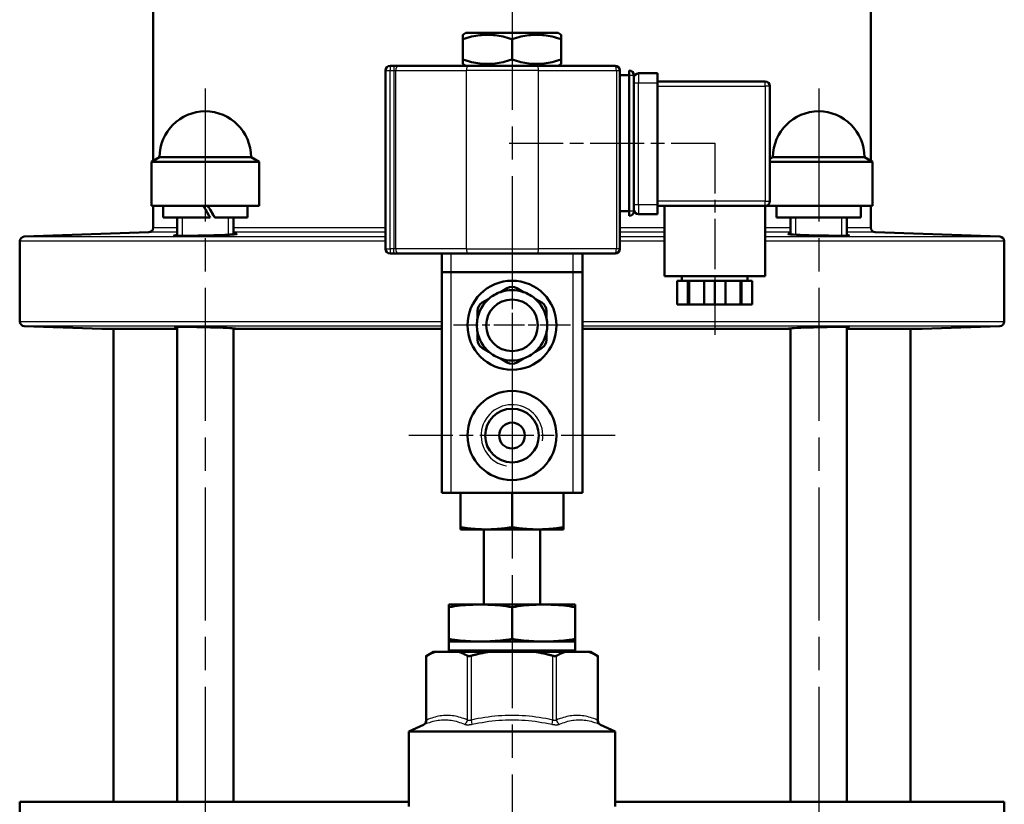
# Model space of a CAD drawing. Header units: millimetres. Extents: x 124 to 897, y 238 to 1239.
# Tile 9 of 10: x 687 to 897, y 934 to 1101. Entities that reach past the tile are written whole.
import ezdxf

# ---------------------------------------------------------------- set-up
doc = ezdxf.new("R2010")
doc.units = ezdxf.units.MM
doc.header["$LTSCALE"] = 5
doc.linetypes.add('CHAIN', pattern=[0.3543, 0.2362, -0.0295, 0.0591, -0.0295])
for name, color, linetype, lineweight in [('Gewinde(DIN)', 3, 'Continuous', 25), ('Mittellinie(DIN)', 4, 'CHAIN', 25), ('Mittelpunktmarkierung(DIN)', 4, 'CHAIN', 25), ('Sichtbare Kanten(DIN)', 7, 'Continuous', 50), ('Sichtbare tangentiale Kanten(DIN)', 3, 'Continuous', 25)]:
    doc.layers.add(name, color=color, linetype=linetype, lineweight=lineweight)

msp = doc.modelspace()

# ---------------------------------------------------------------- linework, layer by layer
at = {"layer": 'Gewinde(DIN)'}
for p, q in [((721.21, 1059.06), (721.21, 1055.18)), ((731.11, 1055.41), (731.11, 1059.06)), ((852.03, 1059.06), (852.03, 1055.42)), ((861.93, 1055.18), (861.93, 1059.06))]:
    msp.add_line(p, q, dxfattribs=at)
msp.add_arc((791.57, 1012.61), 6.58, 350, 260, dxfattribs=at)
at = {"layer": 'Mittellinie(DIN)', "linetype": 'CHAIN', "ltscale": 23.990969}
for p, q in [((726.16, 1086.56), (726.16, 888.56)), ((856.98, 1086.56), (856.98, 888.56))]:
    msp.add_line(p, q, dxfattribs=at)
at = {"layer": 'Mittellinie(DIN)', "linetype": 'CHAIN', "ltscale": 9.744891}
msp.add_line((790.97, 1074.91), (834.82, 1074.91), dxfattribs=at)
at = {"layer": 'Mittellinie(DIN)', "linetype": 'CHAIN', "ltscale": 9.078441}
msp.add_line((834.82, 1074.91), (834.82, 1034.06), dxfattribs=at)
at = {"layer": 'Mittelpunktmarkierung(DIN)', "linetype": 'CHAIN', "ltscale": 23.990969}
msp.add_line((791.57, 1237.87), (791.57, 540.53), dxfattribs=at)
at = {"layer": 'Mittelpunktmarkierung(DIN)', "linetype": 'CHAIN', "ltscale": 5.555937}
for p, q in [((791.57, 1048.61), (791.57, 1023.61)), ((804.07, 1036.11), (779.07, 1036.11))]:
    msp.add_line(p, q, dxfattribs=at)
at = {"layer": 'Mittelpunktmarkierung(DIN)', "linetype": 'CHAIN', "ltscale": 9.778525}
for p, q in [((791.57, 1034.61), (791.57, 990.61)), ((813.57, 1012.61), (769.57, 1012.61))]:
    msp.add_line(p, q, dxfattribs=at)
at = {"layer": 'Sichtbare Kanten(DIN)'}
for p, q in [((715.07, 1183.81), (715.07, 1071.18)), ((868.07, 1183.81), (868.07, 1071.18)), ((781.75, 1098.41), (781.07, 1098.02)), ((801.39, 1098.41), (781.75, 1098.41)), ((801.39, 1098.41), (802.07, 1098.02)), ((781.07, 1097.08), (781.07, 1098.02)), ((781.07, 1092.74), (781.07, 1097.08)), ((791.57, 1092.74), (791.57, 1097.08)), ((802.07, 1098.02), (802.07, 1097.08)), ((802.07, 1092.74), (802.07, 1097.08)), ((781.07, 1091.8), (781.07, 1092.74)), ((802.07, 1092.74), (802.07, 1091.8)), ((764.57, 1090.41), (764.57, 1052.41)), ((766.33, 1091.41), (765.57, 1091.41)), ((767.23, 1091.41), (766.33, 1091.41)), ((782.29, 1091.41), (767.23, 1091.41)), ((781.75, 1091.41), (781.07, 1091.8)), ((782.29, 1091.41), (796.98, 1091.41)), ((813.57, 1091.41), (796.98, 1091.41)), ((801.39, 1091.41), (802.07, 1091.8)), ((814.57, 1052.41), (814.57, 1090.41)), ((816.57, 1089.41), (816.57, 1090.41)), ((814.57, 1089.41), (816.57, 1089.41)), ((816.57, 1060.41), (816.57, 1089.41)), ((817.57, 1060.41), (817.57, 1089.41)), ((822.57, 1089.81), (818.57, 1089.81)), ((822.57, 1089.81), (822.57, 1087.81)), ((845.57, 1088.06), (822.57, 1088.06)), ((822.57, 1087.81), (822.57, 1061.81)), ((846.57, 1062.56), (846.57, 1087.06)), ((716.41, 1071.96), (714.66, 1070.95)), ((716.41, 1071.96), (735.91, 1071.96)), ((735.91, 1071.96), (737.66, 1070.95)), ((847.23, 1071.96), (846.57, 1071.58)), ((847.23, 1071.96), (866.73, 1071.96)), ((866.73, 1071.96), (868.48, 1070.95)), ((737.66, 1070.95), (714.66, 1070.95)), ((714.66, 1070.95), (714.66, 1061.56)), ((737.66, 1070.95), (737.66, 1061.56)), ((868.48, 1070.95), (846.57, 1070.95)), ((868.48, 1070.95), (868.48, 1061.56)), ((737.66, 1061.56), (714.66, 1061.56)), ((715.07, 1061.56), (715.07, 1056.94)), ((717.16, 1061.56), (717.16, 1059.06)), ((735.16, 1061.56), (735.16, 1059.06)), ((822.57, 1061.81), (822.57, 1059.81)), ((822.57, 1061.56), (845.57, 1061.56)), ((824.07, 1061.56), (824.07, 1046.56)), ((868.48, 1061.56), (845.57, 1061.56)), ((845.57, 1061.56), (845.57, 1046.56)), ((847.98, 1061.56), (847.98, 1059.06)), ((865.98, 1060.85), (865.98, 1059.06)), ((868.07, 1061.56), (868.07, 1056.94)), ((727.2, 1059.06), (717.16, 1059.06)), ((720.16, 1059.06), (720.16, 1055.19)), ((728.2, 1059.06), (728.17, 1059.06)), ((735.16, 1059.06), (728.2, 1059.06)), ((732.16, 1059.06), (732.16, 1055.48)), ((814.57, 1060.41), (816.57, 1060.41)), ((816.57, 1059.41), (816.57, 1060.41)), ((818.57, 1059.81), (822.57, 1059.81)), ((865.98, 1059.06), (847.98, 1059.06)), ((850.98, 1059.06), (850.98, 1055.49)), ((862.98, 1059.06), (862.98, 1055.2)), ((714.1, 1055.94), (687.53, 1055.01)), ((869.03, 1055.94), (895.6, 1055.01)), ((686.57, 1054.01), (686.57, 1036.94)), ((896.57, 1054.01), (896.57, 1036.94)), ((765.57, 1051.41), (766.33, 1051.41)), ((766.33, 1051.41), (767.23, 1051.41)), ((767.23, 1051.41), (782.29, 1051.41)), ((776.57, 1051.41), (776.57, 1047.41)), ((796.98, 1051.41), (782.29, 1051.41)), ((796.98, 1051.41), (813.57, 1051.41)), ((806.57, 1047.41), (806.57, 1051.41)), ((776.57, 1047.41), (778.57, 1047.41)), ((776.57, 1047.41), (776.57, 1000.41)), ((804.57, 1047.41), (778.57, 1047.41)), ((804.57, 1047.41), (806.57, 1047.41)), ((806.57, 1000.41), (806.57, 1047.41)), ((845.57, 1046.56), (824.07, 1046.56)), ((827.82, 1046.56), (827.82, 1045.56)), ((841.82, 1046.56), (841.82, 1045.56)), ((790.57, 1044.03), (789.13, 1043.2)), ((794.01, 1043.2), (792.57, 1044.03)), ((829.09, 1045.56), (826.82, 1045.56)), ((826.82, 1045.56), (826.82, 1040.56)), ((829.34, 1045.56), (829.09, 1045.56)), ((829.09, 1040.56), (829.09, 1045.56)), ((832.55, 1045.56), (829.34, 1045.56)), ((829.34, 1040.56), (829.34, 1045.56)), ((834.82, 1045.56), (832.55, 1045.56)), ((832.55, 1045.56), (832.55, 1040.56)), ((837.09, 1045.56), (834.82, 1045.56)), ((834.82, 1045.56), (834.82, 1040.56)), ((840.3, 1045.56), (837.09, 1045.56)), ((837.09, 1040.56), (837.09, 1045.56)), ((840.55, 1045.56), (840.3, 1045.56)), ((840.3, 1040.56), (840.3, 1045.56)), ((842.82, 1045.56), (840.55, 1045.56)), ((840.55, 1045.56), (840.55, 1040.56)), ((842.82, 1045.56), (842.82, 1040.56)), ((786.64, 1041.76), (785.21, 1040.94)), ((797.93, 1040.94), (796.49, 1041.76)), ((826.82, 1040.56), (829.09, 1040.56)), ((829.34, 1040.56), (829.09, 1040.56)), ((832.55, 1040.56), (829.34, 1040.56)), ((832.55, 1040.56), (834.82, 1040.56)), ((834.82, 1040.56), (837.09, 1040.56)), ((840.3, 1040.56), (837.09, 1040.56)), ((840.55, 1040.56), (840.3, 1040.56)), ((840.55, 1040.56), (842.82, 1040.56)), ((784.21, 1039.2), (784.21, 1037.54)), ((798.93, 1037.54), (798.93, 1039.2)), ((704.1, 1035.36), (687.53, 1035.94)), ((720.16, 1035.33), (704.33, 1035.33)), ((706.57, 1035.33), (706.57, 934.53)), ((720.16, 1035.75), (720.16, 934.53)), ((732.16, 1035.46), (732.16, 934.53)), ((732.56, 1035.33), (732.16, 1035.33)), ((776.57, 1035.33), (732.56, 1035.33)), ((850.58, 1035.33), (806.57, 1035.33)), ((850.98, 1035.33), (850.58, 1035.33)), ((850.98, 1035.46), (850.98, 934.53)), ((862.98, 1035.75), (862.98, 934.53)), ((878.81, 1035.33), (862.98, 1035.33)), ((876.57, 1035.33), (876.57, 934.53)), ((879.03, 1035.36), (895.6, 1035.94)), ((784.21, 1034.67), (784.21, 1033.01)), ((798.93, 1033.01), (798.93, 1034.67)), ((785.21, 1031.28), (786.64, 1030.45)), ((796.49, 1030.45), (797.93, 1031.28)), ((789.13, 1029.01), (790.57, 1028.19)), ((792.57, 1028.19), (794.01, 1029.01)), ((778.57, 1000.41), (776.57, 1000.41)), ((804.57, 1000.41), (778.57, 1000.41)), ((780.57, 993.06), (780.57, 1000.41)), ((791.57, 993.06), (791.57, 1000.41)), ((802.57, 993.06), (802.57, 1000.41)), ((806.57, 1000.41), (804.57, 1000.41)), ((780.57, 993.06), (780.57, 992.61)), ((786.07, 992.61), (780.57, 992.61)), ((785.57, 976.61), (785.57, 992.61)), ((797.07, 992.61), (786.07, 992.61)), ((802.57, 992.61), (797.07, 992.61)), ((797.57, 976.61), (797.57, 992.61)), ((802.57, 992.61), (802.57, 993.06)), ((805.07, 976.61), (778.07, 976.61)), ((778.07, 976.61), (778.07, 976.05)), ((778.07, 976.61), (778.07, 976.61)), ((805.07, 976.05), (805.07, 976.61)), ((805.07, 976.61), (805.07, 976.61)), ((778.07, 969.26), (778.07, 976.05)), ((791.57, 969.26), (791.57, 976.05)), ((805.07, 969.26), (805.07, 976.05)), ((778.07, 969.26), (778.07, 968.7)), ((805.07, 968.7), (778.07, 968.7)), ((778.07, 968.7), (778.07, 968.7)), ((778.07, 968.7), (778.07, 966.87)), ((805.07, 968.7), (805.07, 969.26)), ((805.07, 968.7), (805.07, 968.7)), ((805.07, 968.7), (805.07, 966.87)), ((774.83, 966.53), (773.25, 965.62)), ((775.25, 966.53), (774.83, 966.53)), ((780.18, 966.53), (775.25, 966.53)), ((786.64, 966.53), (780.18, 966.53)), ((796.5, 966.53), (786.64, 966.53)), ((802.96, 966.53), (796.5, 966.53)), ((807.89, 966.53), (802.96, 966.53)), ((808.31, 966.53), (807.89, 966.53)), ((808.31, 966.53), (809.89, 965.62)), ((773.25, 951.88), (773.25, 965.62)), ((809.89, 951.88), (809.89, 965.62)), ((772.67, 950.98), (769.57, 949.53)), ((769.57, 949.53), (813.57, 949.53)), ((769.57, 933.53), (769.57, 949.53)), ((810.47, 950.98), (813.57, 949.53)), ((813.57, 933.53), (813.57, 949.53)), ((686.57, 934.53), (769.57, 934.53)), ((686.57, 934.53), (686.57, 910.05)), ((813.57, 934.53), (896.57, 934.53)), ((896.57, 934.53), (896.57, 910.05))]:
    msp.add_line(p, q, dxfattribs=at)
at = {"layer": 'Sichtbare Kanten(DIN)', "flags": 128}
for points in [[(791.57, 1097.08), (791.07, 1097.24), (790.59, 1097.38), (790.13, 1097.5), (789.67, 1097.62), (789.23, 1097.71), (788.8, 1097.79), (788.37, 1097.86), (787.96, 1097.92), (787.54, 1097.96), (787.13, 1097.99), (786.72, 1098.01), (786.32, 1098.02), (785.91, 1098.01), (785.5, 1097.99), (785.09, 1097.96), (784.68, 1097.92), (784.26, 1097.86), (783.84, 1097.79), (783.4, 1097.71), (782.96, 1097.62), (782.51, 1097.5), (782.04, 1097.38), (781.56, 1097.24), (781.07, 1097.08)], [(802.07, 1097.08), (801.57, 1097.24), (801.09, 1097.38), (800.63, 1097.5), (800.17, 1097.62), (799.73, 1097.71), (799.3, 1097.79), (798.87, 1097.86), (798.46, 1097.92), (798.04, 1097.96), (797.63, 1097.99), (797.22, 1098.01), (796.82, 1098.02), (796.41, 1098.01), (796, 1097.99), (795.59, 1097.96), (795.18, 1097.92), (794.76, 1097.86), (794.34, 1097.79), (793.9, 1097.71), (793.46, 1097.62), (793.01, 1097.5), (792.54, 1097.38), (792.06, 1097.24), (791.57, 1097.08)], [(781.07, 1092.74), (781.56, 1092.58), (782.04, 1092.44), (782.51, 1092.31), (782.96, 1092.2), (783.4, 1092.1), (783.84, 1092.02), (784.26, 1091.95), (784.68, 1091.9), (785.09, 1091.85), (785.5, 1091.82), (785.91, 1091.81), (786.32, 1091.8), (786.72, 1091.81), (787.13, 1091.82), (787.54, 1091.85), (787.96, 1091.9), (788.37, 1091.95), (788.8, 1092.02), (789.23, 1092.1), (789.67, 1092.2), (790.13, 1092.31), (790.59, 1092.44), (791.07, 1092.58), (791.57, 1092.74)], [(791.57, 1092.74), (792.06, 1092.58), (792.54, 1092.44), (793.01, 1092.31), (793.46, 1092.2), (793.9, 1092.1), (794.34, 1092.02), (794.76, 1091.95), (795.18, 1091.9), (795.59, 1091.85), (796, 1091.82), (796.41, 1091.81), (796.82, 1091.8), (797.22, 1091.81), (797.63, 1091.82), (798.04, 1091.85), (798.46, 1091.9), (798.87, 1091.95), (799.3, 1092.02), (799.73, 1092.1), (800.17, 1092.2), (800.63, 1092.31), (801.09, 1092.44), (801.57, 1092.58), (802.07, 1092.74)], [(720.16, 1055.33), (719.84, 1055.3), (719.62, 1055.28), (719.49, 1055.26), (719.46, 1055.24), (719.52, 1055.22), (719.68, 1055.21), (719.93, 1055.19), (720.28, 1055.19), (720.71, 1055.18), (721.21, 1055.18), (721.79, 1055.18), (722.44, 1055.18), (723.13, 1055.19), (723.87, 1055.2), (724.65, 1055.21), (725.44, 1055.23), (726.26, 1055.24), (727.09, 1055.26), (727.96, 1055.29), (728.82, 1055.32), (729.62, 1055.35), (730.31, 1055.38), (730.84, 1055.4), (731.22, 1055.42)], [(731.22, 1055.42), (731.36, 1055.43), (731.5, 1055.43), (731.65, 1055.44), (731.8, 1055.45), (731.96, 1055.46), (732.12, 1055.47), (732.27, 1055.49), (732.4, 1055.5), (732.52, 1055.51), (732.63, 1055.52), (732.71, 1055.53), (732.78, 1055.54), (732.83, 1055.56), (732.85, 1055.57), (732.86, 1055.57), (732.84, 1055.58), (732.81, 1055.59), (732.77, 1055.6), (732.7, 1055.61), (732.62, 1055.61), (732.53, 1055.62), (732.42, 1055.62), (732.3, 1055.63), (732.16, 1055.63)], [(862.98, 1055.32), (863.3, 1055.29), (863.46, 1055.26), (863.45, 1055.23), (863.26, 1055.21), (862.9, 1055.2), (862.38, 1055.19), (861.73, 1055.18), (860.96, 1055.19), (860.06, 1055.19), (859.08, 1055.21), (858.03, 1055.22), (856.98, 1055.25), (855.95, 1055.27), (854.91, 1055.3), (853.92, 1055.34), (853.02, 1055.37), (852.24, 1055.41), (851.59, 1055.45), (851.06, 1055.48), (850.7, 1055.52), (850.51, 1055.55), (850.49, 1055.58), (850.65, 1055.6), (850.98, 1055.62)], [(720.16, 1035.63), (719.85, 1035.66), (719.69, 1035.69), (719.67, 1035.71), (719.81, 1035.73), (720.09, 1035.75), (720.53, 1035.76), (721.08, 1035.76), (721.74, 1035.76), (722.51, 1035.76), (723.38, 1035.75), (724.32, 1035.74), (725.3, 1035.72), (726.27, 1035.7), (727.23, 1035.67), (728.2, 1035.65), (729.13, 1035.61), (729.98, 1035.58), (730.73, 1035.55), (731.37, 1035.51), (731.9, 1035.48), (732.3, 1035.45), (732.56, 1035.41), (732.66, 1035.39), (732.61, 1035.36)], [(732.61, 1035.36), (732.61, 1035.36), (732.61, 1035.36), (732.61, 1035.36), (732.6, 1035.36), (732.6, 1035.36), (732.6, 1035.36), (732.6, 1035.36), (732.6, 1035.36), (732.59, 1035.36), (732.59, 1035.35), (732.59, 1035.35), (732.59, 1035.35), (732.58, 1035.35), (732.58, 1035.35), (732.58, 1035.35), (732.58, 1035.35), (732.58, 1035.34), (732.57, 1035.34), (732.57, 1035.34), (732.57, 1035.34), (732.57, 1035.34), (732.56, 1035.33), (732.56, 1035.33), (732.56, 1035.33)], [(850.52, 1035.36), (850.48, 1035.39), (850.58, 1035.41), (850.83, 1035.45), (851.24, 1035.48), (851.77, 1035.51), (852.4, 1035.55), (853.15, 1035.58), (854.01, 1035.61), (854.94, 1035.65), (855.9, 1035.67), (856.87, 1035.7), (857.84, 1035.72), (858.82, 1035.74), (859.76, 1035.75), (860.63, 1035.76), (861.4, 1035.76), (862.05, 1035.76), (862.61, 1035.76), (863.04, 1035.75), (863.33, 1035.73), (863.46, 1035.71), (863.45, 1035.69), (863.29, 1035.66), (862.98, 1035.63)], [(850.58, 1035.33), (850.58, 1035.33), (850.57, 1035.33), (850.57, 1035.34), (850.57, 1035.34), (850.57, 1035.34), (850.56, 1035.34), (850.56, 1035.34), (850.56, 1035.35), (850.56, 1035.35), (850.55, 1035.35), (850.55, 1035.35), (850.55, 1035.35), (850.55, 1035.35), (850.54, 1035.35), (850.54, 1035.36), (850.54, 1035.36), (850.54, 1035.36), (850.54, 1035.36), (850.53, 1035.36), (850.53, 1035.36), (850.53, 1035.36), (850.53, 1035.36), (850.53, 1035.36), (850.52, 1035.36)], [(786.07, 992.61), (785.85, 992.61), (785.63, 992.61), (785.41, 992.61), (785.19, 992.62), (784.96, 992.63), (784.74, 992.64), (784.52, 992.65), (784.3, 992.66), (784.08, 992.67), (783.86, 992.69), (783.64, 992.7), (783.41, 992.72), (783.19, 992.74), (782.96, 992.76), (782.73, 992.78), (782.5, 992.81), (782.27, 992.83), (782.03, 992.86), (781.8, 992.89), (781.56, 992.92), (781.31, 992.95), (781.07, 992.99), (780.82, 993.03), (780.57, 993.06)], [(791.57, 993.06), (791.32, 993.03), (791.07, 992.99), (790.82, 992.95), (790.58, 992.92), (790.34, 992.89), (790.1, 992.86), (789.87, 992.83), (789.64, 992.81), (789.41, 992.78), (789.18, 992.76), (788.95, 992.74), (788.72, 992.72), (788.5, 992.7), (788.28, 992.69), (788.05, 992.67), (787.83, 992.66), (787.61, 992.65), (787.39, 992.64), (787.17, 992.63), (786.95, 992.62), (786.73, 992.61), (786.51, 992.61), (786.29, 992.61), (786.07, 992.61)], [(797.07, 992.61), (796.85, 992.61), (796.63, 992.61), (796.41, 992.61), (796.19, 992.62), (795.96, 992.63), (795.74, 992.64), (795.52, 992.65), (795.3, 992.66), (795.08, 992.67), (794.86, 992.69), (794.64, 992.7), (794.41, 992.72), (794.19, 992.74), (793.96, 992.76), (793.73, 992.78), (793.5, 992.81), (793.27, 992.83), (793.03, 992.86), (792.8, 992.89), (792.56, 992.92), (792.31, 992.95), (792.07, 992.99), (791.82, 993.03), (791.57, 993.06)], [(802.57, 993.06), (802.32, 993.03), (802.07, 992.99), (801.82, 992.95), (801.58, 992.92), (801.34, 992.89), (801.1, 992.86), (800.87, 992.83), (800.64, 992.81), (800.41, 992.78), (800.18, 992.76), (799.95, 992.74), (799.72, 992.72), (799.5, 992.7), (799.28, 992.69), (799.05, 992.67), (798.83, 992.66), (798.61, 992.65), (798.39, 992.64), (798.17, 992.63), (797.95, 992.62), (797.73, 992.61), (797.51, 992.61), (797.29, 992.61), (797.07, 992.61)], [(778.07, 976.05), (778.71, 976.14), (779.32, 976.23), (779.92, 976.3), (780.5, 976.37), (781.07, 976.43), (781.63, 976.48), (782.17, 976.52), (782.71, 976.55), (783.24, 976.57), (783.77, 976.59), (784.3, 976.6), (784.82, 976.61), (785.34, 976.6), (785.86, 976.59), (786.39, 976.57), (786.92, 976.55), (787.46, 976.52), (788.01, 976.48), (788.56, 976.43), (789.13, 976.37), (789.71, 976.3), (790.31, 976.23), (790.93, 976.14), (791.57, 976.05)], [(791.57, 976.05), (792.21, 976.14), (792.82, 976.23), (793.42, 976.3), (794, 976.37), (794.57, 976.43), (795.13, 976.48), (795.67, 976.52), (796.21, 976.55), (796.75, 976.57), (797.27, 976.59), (797.8, 976.6), (798.32, 976.61), (798.84, 976.6), (799.36, 976.59), (799.89, 976.57), (800.42, 976.55), (800.96, 976.52), (801.51, 976.48), (802.06, 976.43), (802.63, 976.37), (803.22, 976.3), (803.81, 976.23), (804.43, 976.14), (805.07, 976.05)], [(791.57, 969.26), (790.93, 969.16), (790.31, 969.08), (789.71, 969), (789.13, 968.94), (788.56, 968.88), (788.01, 968.83), (787.46, 968.79), (786.92, 968.76), (786.39, 968.73), (785.86, 968.71), (785.34, 968.7), (784.82, 968.7), (784.3, 968.7), (783.77, 968.71), (783.24, 968.73), (782.71, 968.76), (782.17, 968.79), (781.63, 968.83), (781.07, 968.88), (780.5, 968.94), (779.92, 969), (779.32, 969.08), (778.71, 969.16), (778.07, 969.26)], [(805.07, 969.26), (804.43, 969.16), (803.81, 969.08), (803.22, 969), (802.63, 968.94), (802.06, 968.88), (801.51, 968.83), (800.96, 968.79), (800.42, 968.76), (799.89, 968.73), (799.36, 968.71), (798.84, 968.7), (798.32, 968.7), (797.8, 968.7), (797.27, 968.71), (796.75, 968.73), (796.21, 968.76), (795.67, 968.79), (795.13, 968.83), (794.57, 968.88), (794, 968.94), (793.42, 969), (792.82, 969.08), (792.21, 969.16), (791.57, 969.26)], [(775.25, 966.53), (775.17, 966.5), (775.1, 966.48), (775.02, 966.45), (774.94, 966.42), (774.87, 966.39), (774.79, 966.36), (774.72, 966.33), (774.64, 966.3), (774.56, 966.27), (774.49, 966.24), (774.41, 966.2), (774.33, 966.17), (774.25, 966.13), (774.18, 966.1), (774.1, 966.06), (774.02, 966.02), (773.94, 965.98), (773.86, 965.94), (773.78, 965.9), (773.7, 965.86), (773.62, 965.82), (773.54, 965.78), (773.46, 965.74), (773.38, 965.69)], [(782.04, 965.69), (781.96, 965.74), (781.88, 965.78), (781.8, 965.82), (781.72, 965.86), (781.64, 965.9), (781.56, 965.94), (781.48, 965.98), (781.4, 966.02), (781.32, 966.06), (781.25, 966.1), (781.17, 966.13), (781.09, 966.17), (781.01, 966.2), (780.94, 966.24), (780.86, 966.27), (780.78, 966.3), (780.71, 966.33), (780.63, 966.36), (780.55, 966.39), (780.48, 966.42), (780.4, 966.45), (780.33, 966.48), (780.25, 966.5), (780.18, 966.53)], [(786.64, 966.53), (786.49, 966.5), (786.34, 966.48), (786.18, 966.45), (786.03, 966.42), (785.88, 966.39), (785.73, 966.36), (785.58, 966.33), (785.43, 966.3), (785.27, 966.27), (785.12, 966.24), (784.96, 966.2), (784.81, 966.17), (784.65, 966.13), (784.5, 966.1), (784.34, 966.06), (784.19, 966.02), (784.03, 965.98), (783.87, 965.94), (783.71, 965.9), (783.55, 965.86), (783.39, 965.82), (783.23, 965.78), (783.07, 965.74), (782.91, 965.69)], [(800.23, 965.69), (800.07, 965.74), (799.9, 965.78), (799.74, 965.82), (799.58, 965.86), (799.42, 965.9), (799.27, 965.94), (799.11, 965.98), (798.95, 966.02), (798.79, 966.06), (798.64, 966.1), (798.48, 966.13), (798.33, 966.17), (798.17, 966.2), (798.02, 966.24), (797.86, 966.27), (797.71, 966.3), (797.56, 966.33), (797.41, 966.36), (797.25, 966.39), (797.1, 966.42), (796.95, 966.45), (796.8, 966.48), (796.65, 966.5), (796.5, 966.53)], [(802.96, 966.53), (802.88, 966.5), (802.81, 966.48), (802.73, 966.45), (802.66, 966.42), (802.58, 966.39), (802.51, 966.36), (802.43, 966.33), (802.35, 966.3), (802.28, 966.27), (802.2, 966.24), (802.12, 966.2), (802.05, 966.17), (801.97, 966.13), (801.89, 966.1), (801.81, 966.06), (801.73, 966.02), (801.65, 965.98), (801.58, 965.94), (801.5, 965.9), (801.42, 965.86), (801.34, 965.82), (801.26, 965.78), (801.18, 965.74), (801.09, 965.69)], [(809.75, 965.69), (809.67, 965.74), (809.59, 965.78), (809.51, 965.82), (809.43, 965.86), (809.35, 965.9), (809.27, 965.94), (809.19, 965.98), (809.12, 966.02), (809.04, 966.06), (808.96, 966.1), (808.88, 966.13), (808.8, 966.17), (808.73, 966.2), (808.65, 966.24), (808.57, 966.27), (808.5, 966.3), (808.42, 966.33), (808.34, 966.36), (808.27, 966.39), (808.19, 966.42), (808.12, 966.45), (808.04, 966.48), (807.97, 966.5), (807.89, 966.53)], [(773.38, 965.69), (773.37, 965.69), (773.36, 965.68), (773.35, 965.67), (773.34, 965.67), (773.33, 965.66), (773.32, 965.66), (773.32, 965.66), (773.31, 965.65), (773.3, 965.65), (773.29, 965.64), (773.29, 965.64), (773.28, 965.64), (773.28, 965.63), (773.27, 965.63), (773.27, 965.63), (773.26, 965.63), (773.26, 965.62), (773.26, 965.62), (773.25, 965.62), (773.25, 965.62), (773.25, 965.62), (773.25, 965.62), (773.25, 965.62), (773.25, 965.62)], [(782.91, 965.69), (782.86, 965.68), (782.82, 965.67), (782.78, 965.66), (782.73, 965.65), (782.69, 965.64), (782.65, 965.64), (782.61, 965.63), (782.56, 965.63), (782.52, 965.62), (782.48, 965.62), (782.45, 965.62), (782.41, 965.62), (782.37, 965.62), (782.34, 965.62), (782.3, 965.62), (782.27, 965.63), (782.23, 965.63), (782.2, 965.64), (782.17, 965.64), (782.14, 965.65), (782.11, 965.66), (782.09, 965.67), (782.06, 965.68), (782.04, 965.69)], [(801.09, 965.69), (801.07, 965.68), (801.05, 965.67), (801.02, 965.66), (800.99, 965.65), (800.97, 965.64), (800.93, 965.64), (800.9, 965.63), (800.87, 965.63), (800.84, 965.62), (800.8, 965.62), (800.77, 965.62), (800.73, 965.62), (800.69, 965.62), (800.65, 965.62), (800.61, 965.62), (800.57, 965.63), (800.53, 965.63), (800.49, 965.64), (800.45, 965.64), (800.4, 965.65), (800.36, 965.66), (800.32, 965.67), (800.27, 965.68), (800.23, 965.69)], [(809.89, 965.62), (809.89, 965.62), (809.89, 965.62), (809.89, 965.62), (809.88, 965.62), (809.88, 965.62), (809.88, 965.62), (809.88, 965.62), (809.87, 965.63), (809.87, 965.63), (809.86, 965.63), (809.86, 965.63), (809.85, 965.64), (809.85, 965.64), (809.84, 965.64), (809.84, 965.65), (809.83, 965.65), (809.82, 965.66), (809.81, 965.66), (809.8, 965.66), (809.79, 965.67), (809.79, 965.67), (809.78, 965.68), (809.77, 965.69), (809.75, 965.69)]]:
    msp.add_lwpolyline(points, dxfattribs=at)
at = {"layer": 'Sichtbare Kanten(DIN)'}
for centre, radius in [((791.57, 1036.11), 9.5), ((791.57, 1036.11), 5.5), ((791.57, 1012.61), 9.5), ((791.57, 1012.61), 5.72), ((791.57, 1012.61), 2.75)]:
    msp.add_circle(centre, radius, dxfattribs=at)
for centre, radius, start, end in [((765.57, 1090.41), 1, 90, 180), ((813.57, 1090.41), 1, 0, 90), ((816.57, 1089.41), 1, 0, 90), ((818.57, 1088.81), 1, 90, 180), ((845.57, 1087.06), 1, 0, 90), ((726.16, 1071.96), 9.75, 0, 180), ((856.98, 1071.96), 9.75, 0, 180), ((818.57, 1060.81), 1, 180, 270), ((845.57, 1062.56), 1, 270, 0), ((816.57, 1060.41), 1, 270, 0), ((714.07, 1056.94), 1, 272, 0), ((869.07, 1056.94), 1, 180, 268), ((687.57, 1054.01), 1, 92, 180), ((895.57, 1054.01), 1, 0, 88), ((765.57, 1052.41), 1, 180, 270), ((813.57, 1052.41), 1, 270, 0), ((791.57, 1042.3), 2, 60, 120), ((791.57, 1036.11), 7.5, 131.0395, 168.9605), ((791.57, 1036.11), 7.5, 108.9605, 131.0395), ((791.57, 1036.11), 7.5, 71.0395, 108.9605), ((791.57, 1036.11), 7.5, 48.9605, 71.0395), ((791.57, 1036.11), 7.5, 11.0395, 48.9605), ((786.21, 1039.2), 2, 120, 180), ((796.93, 1039.2), 2, 0, 60), ((791.57, 1036.11), 7.5, 168.9605, 191.0395), ((791.57, 1036.11), 7.5, 348.9605, 11.0395), ((687.57, 1036.94), 1, 180, 268), ((704.07, 1034.36), 1, 74.9476, 88), ((879.07, 1034.36), 1, 92, 105.0524), ((895.57, 1036.94), 1, 272, 0), ((791.57, 1036.11), 7.5, 191.0395, 228.9605), ((791.57, 1036.11), 7.5, 311.0395, 348.9605), ((786.21, 1033.01), 2, 180, 240), ((796.93, 1033.01), 2, 300, 0), ((791.57, 1036.11), 7.5, 228.9605, 251.0395), ((791.57, 1036.11), 7.5, 251.0395, 288.9605), ((791.57, 1036.11), 7.5, 288.9605, 311.0395), ((791.57, 1029.92), 2, 240, 300), ((778.88, 966.87), 0.81, 180, 205.1081), ((804.26, 966.87), 0.81, 334.8919, 0), ((772.25, 951.88), 1, 295, 0), ((810.89, 951.88), 1, 180, 245)]:
    msp.add_arc(centre, radius, start, end, dxfattribs=at)
for centre, major_axis, ratio, start_param, end_param in [((726.16, 1060.69), (-9, 15.59), 0.004541, 4.604755, 4.765352), ((726.16, 1062.42), (-6.35, 11), 0.004541, 4.398733, 4.630946), ((726.16, 1062.42), (-9, 15.59), 0.004541, 4.492123, 4.654183), ((856.98, 1060.69), (0.14, 15.59), 0.577287, 4.728117, 4.773215)]:
    msp.add_ellipse(centre, major_axis=major_axis, ratio=ratio, start_param=start_param, end_param=end_param, dxfattribs=at)
at = {"layer": 'Sichtbare tangentiale Kanten(DIN)'}
for p, q in [((764.57, 1090.41), (765.57, 1090.41)), ((765.57, 1091.41), (765.57, 1090.41)), ((765.57, 1052.41), (765.57, 1090.41)), ((765.57, 1090.41), (766.33, 1090.41)), ((766.33, 1091.41), (766.33, 1090.41)), ((766.33, 1090.41), (766.78, 1090.41)), ((766.33, 1090.41), (766.33, 1052.41)), ((766.78, 1052.41), (766.78, 1090.41)), ((766.78, 1090.41), (781.83, 1090.41)), ((797.24, 1090.41), (781.83, 1090.41)), ((781.83, 1052.41), (781.83, 1090.41)), ((797.24, 1090.41), (813.83, 1090.41)), ((797.24, 1052.41), (797.24, 1090.41)), ((813.83, 1090.41), (814.57, 1090.41)), ((813.83, 1090.41), (813.83, 1052.41)), ((816.57, 1089.41), (817.57, 1089.41)), ((817.57, 1087.81), (818.57, 1087.81)), ((818.57, 1089.81), (818.57, 1087.81)), ((818.57, 1087.81), (822.57, 1087.81)), ((818.57, 1061.81), (818.57, 1087.81)), ((845.57, 1087.06), (845.57, 1088.06)), ((822.57, 1087.06), (845.57, 1087.06)), ((846.57, 1087.06), (845.57, 1087.06)), ((845.57, 1087.06), (845.57, 1062.56)), ((818.57, 1061.81), (817.57, 1061.81)), ((818.57, 1061.81), (818.57, 1059.81)), ((822.57, 1061.81), (818.57, 1061.81)), ((845.57, 1062.56), (822.57, 1062.56)), ((845.57, 1061.56), (845.57, 1062.56)), ((845.57, 1062.56), (846.57, 1062.56)), ((817.57, 1060.41), (816.57, 1060.41)), ((715.07, 1056.94), (720.16, 1056.94)), ((732.16, 1056.94), (764.57, 1056.94)), ((814.57, 1056.94), (824.07, 1056.94)), ((845.57, 1056.94), (850.98, 1056.94)), ((862.98, 1056.94), (868.07, 1056.94)), ((687.53, 1055.01), (764.57, 1055.01)), ((720.16, 1055.94), (714.1, 1055.94)), ((764.57, 1055.94), (732.16, 1055.94)), ((824.07, 1055.94), (814.57, 1055.94)), ((814.57, 1055.01), (824.07, 1055.01)), ((850.98, 1055.94), (845.57, 1055.94)), ((845.57, 1055.01), (895.6, 1055.01)), ((869.03, 1055.94), (862.98, 1055.94)), ((764.57, 1054.01), (686.57, 1054.01)), ((764.57, 1052.41), (765.57, 1052.41)), ((765.57, 1052.41), (765.57, 1051.41)), ((766.33, 1052.41), (765.57, 1052.41)), ((766.33, 1051.41), (766.33, 1052.41)), ((766.78, 1052.41), (766.33, 1052.41)), ((781.83, 1052.41), (766.78, 1052.41)), ((781.83, 1052.41), (797.24, 1052.41)), ((813.83, 1052.41), (797.24, 1052.41)), ((814.57, 1052.41), (813.83, 1052.41)), ((824.07, 1054.01), (814.57, 1054.01)), ((896.57, 1054.01), (845.57, 1054.01)), ((778.57, 1047.41), (778.57, 1051.41)), ((804.57, 1051.41), (804.57, 1047.41)), ((778.57, 1000.41), (778.57, 1047.41)), ((804.57, 1047.41), (804.57, 1000.41)), ((686.57, 1036.94), (776.57, 1036.94)), ((776.57, 1035.94), (687.53, 1035.94)), ((704.1, 1035.36), (720.16, 1035.36)), ((732.61, 1035.36), (776.57, 1035.36)), ((806.57, 1036.94), (896.57, 1036.94)), ((895.6, 1035.94), (806.57, 1035.94)), ((806.57, 1035.36), (850.52, 1035.36)), ((862.98, 1035.36), (879.03, 1035.36)), ((805.07, 966.87), (778.07, 966.87)), ((773.38, 951.99), (773.38, 965.69)), ((782.04, 965.69), (782.04, 951.99)), ((782.91, 951.99), (782.91, 965.69)), ((800.23, 965.69), (800.23, 951.99)), ((801.09, 951.99), (801.09, 965.69)), ((809.75, 965.69), (809.75, 951.99)), ((783.1, 951.09), (782.91, 951.99)), ((800.23, 951.99), (800.04, 951.09))]:
    msp.add_line(p, q, dxfattribs=at)
at = {"layer": 'Sichtbare tangentiale Kanten(DIN)', "flags": 128}
for points in [[(772.94, 951.09), (773.29, 951.23), (773.65, 951.37), (774.01, 951.49), (774.36, 951.61), (774.72, 951.71), (775.08, 951.8), (775.43, 951.88), (775.79, 951.94), (776.14, 951.99), (776.5, 952.03), (776.86, 952.05), (777.21, 952.06), (777.57, 952.05), (777.92, 952.03), (778.27, 951.99), (778.62, 951.94), (778.98, 951.88), (779.33, 951.8), (779.67, 951.71), (780.02, 951.61), (780.37, 951.49), (780.72, 951.37), (781.06, 951.23), (781.41, 951.09)], [(773.38, 951.99), (773.37, 951.99), (773.36, 951.98), (773.35, 951.97), (773.34, 951.96), (773.33, 951.95), (773.32, 951.95), (773.32, 951.94), (773.31, 951.93), (773.3, 951.93), (773.29, 951.92), (773.29, 951.92), (773.28, 951.91), (773.28, 951.91), (773.27, 951.9), (773.27, 951.9), (773.26, 951.89), (773.26, 951.89), (773.26, 951.89), (773.25, 951.89), (773.25, 951.88), (773.25, 951.88), (773.25, 951.88), (773.25, 951.88), (773.25, 951.88)], [(782.04, 951.99), (781.69, 952.14), (781.33, 952.28), (780.97, 952.4), (780.61, 952.51), (780.25, 952.62), (779.89, 952.71), (779.53, 952.78), (779.17, 952.85), (778.8, 952.9), (778.44, 952.93), (778.08, 952.96), (777.71, 952.96), (777.35, 952.96), (776.98, 952.93), (776.62, 952.9), (776.26, 952.85), (775.9, 952.78), (775.53, 952.71), (775.17, 952.62), (774.81, 952.52), (774.45, 952.4), (774.1, 952.28), (773.74, 952.14), (773.38, 951.99)], [(782.91, 951.99), (782.87, 951.98), (782.82, 951.96), (782.78, 951.95), (782.74, 951.93), (782.69, 951.92), (782.65, 951.91), (782.61, 951.9), (782.57, 951.89), (782.53, 951.89), (782.49, 951.88), (782.45, 951.88), (782.41, 951.88), (782.37, 951.88), (782.33, 951.88), (782.3, 951.89), (782.26, 951.89), (782.23, 951.9), (782.2, 951.91), (782.17, 951.92), (782.14, 951.93), (782.11, 951.95), (782.09, 951.96), (782.06, 951.98), (782.04, 951.99)], [(800.23, 951.99), (799.52, 952.14), (798.8, 952.28), (798.09, 952.4), (797.37, 952.51), (796.65, 952.62), (795.93, 952.71), (795.2, 952.78), (794.48, 952.85), (793.75, 952.9), (793.03, 952.93), (792.3, 952.96), (791.57, 952.96), (790.84, 952.96), (790.11, 952.93), (789.39, 952.9), (788.66, 952.85), (787.94, 952.78), (787.21, 952.71), (786.49, 952.62), (785.77, 952.52), (785.05, 952.4), (784.34, 952.28), (783.62, 952.14), (782.91, 951.99)], [(783.1, 951.09), (783.8, 951.23), (784.5, 951.37), (785.2, 951.49), (785.91, 951.61), (786.61, 951.71), (787.32, 951.8), (788.03, 951.88), (788.73, 951.94), (789.44, 951.99), (790.15, 952.03), (790.86, 952.05), (791.57, 952.06), (792.28, 952.05), (792.99, 952.03), (793.7, 951.99), (794.41, 951.94), (795.11, 951.88), (795.82, 951.8), (796.53, 951.71), (797.23, 951.61), (797.93, 951.49), (798.64, 951.37), (799.34, 951.23), (800.04, 951.09)], [(801.09, 951.99), (801.07, 951.98), (801.05, 951.96), (801.02, 951.95), (801, 951.93), (800.97, 951.92), (800.94, 951.91), (800.9, 951.9), (800.87, 951.89), (800.84, 951.89), (800.8, 951.88), (800.77, 951.88), (800.73, 951.88), (800.69, 951.88), (800.65, 951.88), (800.61, 951.89), (800.57, 951.89), (800.53, 951.9), (800.49, 951.91), (800.44, 951.92), (800.4, 951.93), (800.36, 951.95), (800.31, 951.96), (800.27, 951.98), (800.23, 951.99)], [(809.75, 951.99), (809.4, 952.14), (809.04, 952.28), (808.68, 952.4), (808.32, 952.52), (807.96, 952.62), (807.6, 952.71), (807.24, 952.78), (806.88, 952.85), (806.52, 952.9), (806.15, 952.93), (805.79, 952.96), (805.42, 952.96), (805.06, 952.96), (804.7, 952.93), (804.33, 952.9), (803.97, 952.85), (803.61, 952.78), (803.25, 952.71), (802.89, 952.62), (802.53, 952.51), (802.17, 952.4), (801.81, 952.28), (801.45, 952.14), (801.09, 951.99)], [(801.73, 951.09), (802.07, 951.23), (802.42, 951.37), (802.77, 951.49), (803.11, 951.61), (803.46, 951.71), (803.81, 951.8), (804.16, 951.88), (804.51, 951.94), (804.86, 951.99), (805.22, 952.03), (805.57, 952.05), (805.92, 952.06), (806.28, 952.05), (806.64, 952.03), (806.99, 951.99), (807.35, 951.94), (807.7, 951.88), (808.06, 951.8), (808.42, 951.71), (808.77, 951.61), (809.13, 951.49), (809.49, 951.37), (809.84, 951.23), (810.2, 951.09)], [(809.89, 951.88), (809.89, 951.88), (809.89, 951.88), (809.89, 951.88), (809.88, 951.88), (809.88, 951.89), (809.88, 951.89), (809.88, 951.89), (809.87, 951.89), (809.87, 951.9), (809.86, 951.9), (809.86, 951.91), (809.85, 951.91), (809.85, 951.92), (809.84, 951.92), (809.84, 951.93), (809.83, 951.93), (809.82, 951.94), (809.81, 951.95), (809.8, 951.95), (809.79, 951.96), (809.79, 951.97), (809.78, 951.98), (809.77, 951.99), (809.75, 951.99)], [(772.67, 950.98), (772.67, 950.98), (772.67, 950.98), (772.67, 950.98), (772.68, 950.98), (772.68, 950.98), (772.69, 950.98), (772.69, 950.98), (772.7, 950.99), (772.71, 950.99), (772.72, 951), (772.73, 951), (772.74, 951), (772.75, 951.01), (772.76, 951.01), (772.78, 951.02), (772.79, 951.03), (772.81, 951.03), (772.82, 951.04), (772.84, 951.05), (772.86, 951.05), (772.88, 951.06), (772.9, 951.07), (772.92, 951.08), (772.94, 951.09)], [(781.41, 951.09), (781.45, 951.07), (781.5, 951.05), (781.55, 951.04), (781.6, 951.03), (781.65, 951.01), (781.71, 951), (781.77, 951), (781.84, 950.99), (781.91, 950.98), (781.97, 950.98), (782.05, 950.98), (782.12, 950.98), (782.2, 950.98), (782.27, 950.98), (782.35, 950.98), (782.43, 950.99), (782.51, 951), (782.59, 951), (782.68, 951.01), (782.76, 951.03), (782.85, 951.04), (782.93, 951.05), (783.02, 951.07), (783.1, 951.09)], [(800.04, 951.09), (800.12, 951.07), (800.21, 951.05), (800.29, 951.04), (800.37, 951.03), (800.46, 951.01), (800.54, 951), (800.62, 951), (800.71, 950.99), (800.79, 950.98), (800.86, 950.98), (800.94, 950.98), (801.02, 950.98), (801.09, 950.98), (801.16, 950.98), (801.23, 950.98), (801.3, 950.99), (801.36, 951), (801.42, 951), (801.48, 951.01), (801.54, 951.03), (801.59, 951.04), (801.64, 951.05), (801.69, 951.07), (801.73, 951.09)], [(810.2, 951.09), (810.22, 951.08), (810.24, 951.07), (810.26, 951.06), (810.28, 951.05), (810.3, 951.05), (810.31, 951.04), (810.33, 951.03), (810.34, 951.03), (810.36, 951.02), (810.37, 951.01), (810.39, 951.01), (810.4, 951), (810.41, 951), (810.42, 951), (810.43, 950.99), (810.44, 950.99), (810.44, 950.98), (810.45, 950.98), (810.45, 950.98), (810.46, 950.98), (810.46, 950.98), (810.46, 950.98), (810.47, 950.98), (810.47, 950.98)]]:
    msp.add_lwpolyline(points, dxfattribs=at)
at = {"layer": 'Sichtbare tangentiale Kanten(DIN)'}
for centre, major_axis, ratio, start_param, end_param in [((767.23, 1090.41), (0, 1), 0.452734, 0, 1.570796), ((782.29, 1090.41), (0, 1), 0.452734, 0, 1.570796), ((796.98, 1090.41), (0, 1), 0.263766, 4.712389, 6.283185), ((813.57, 1090.41), (0, 1), 0.263766, 4.712389, 6.283185), ((767.23, 1052.41), (0, -1), 0.452734, 4.712389, 6.283185), ((782.29, 1052.41), (0, -1), 0.452734, 4.712389, 6.283185), ((796.98, 1052.41), (0, -1), 0.263766, 0, 1.570796), ((813.57, 1052.41), (0, -1), 0.263766, 0, 1.570796), ((772.52, 951.99), (0.39, -0.921), 0.847254, 0.041713, 1.226418), ((781.18, 951.99), (0.39, 0.921), 0.847254, 3.872063, 5.056767), ((801.96, 951.99), (0.39, -0.921), 0.847254, 4.368011, 5.552715), ((810.62, 951.99), (-0.39, -0.921), 0.847254, 5.056767, 6.241472)]:
    msp.add_ellipse(centre, major_axis=major_axis, ratio=ratio, start_param=start_param, end_param=end_param, dxfattribs=at)

doc.saveas('drawing.dxf')
